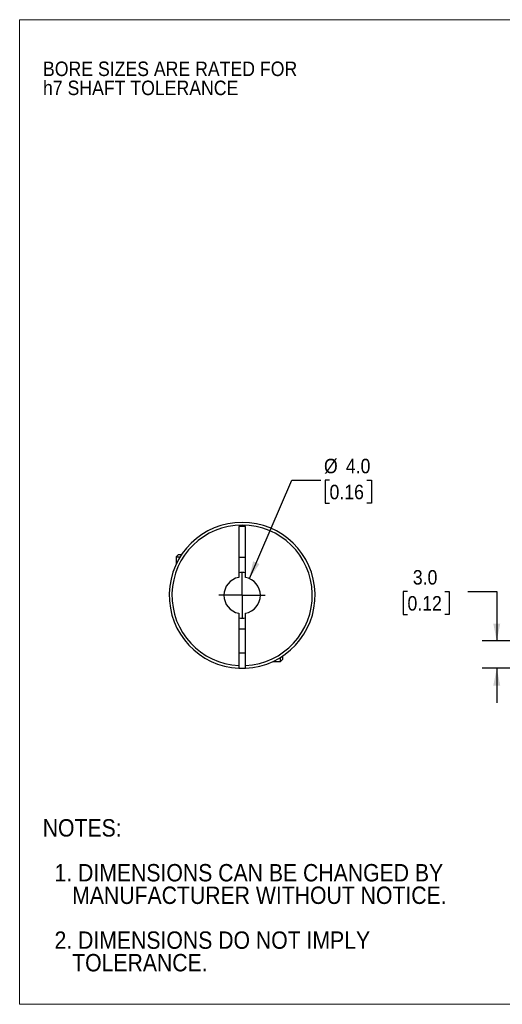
# Model space of a CAD drawing. Header units: millimetres. Extents: x 0 to 140, y 0 to 108.
# Tile 1 of 3: x 0 to 53, y 0 to 108. Entities that reach past the tile are written whole.
import ezdxf

# ---------------------------------------------------------------- set-up
doc = ezdxf.new("R2010")
doc.units = ezdxf.units.MM
doc.header["$LTSCALE"] = 0.5
doc.linetypes.add('SLD-Solid', pattern=[0])
doc.layers.add('SLD-0', color=7, linetype='SLD-Solid', lineweight=25)
doc.layers.add('TEXT', color=140, linetype='SLD-Solid', lineweight=25)
doc.styles.add('SLDTEXTSTYLE0', font='GOTHIC.TTF', dxfattribs={"width": 0.913})
doc.dimstyles.new('SLDDIMSTYLE0', dxfattribs={"dimtxt": 1.5875, "dimasz": 1.905, "dimexe": 0, "dimexo": 0.0625, "dimgap": 0.396875, "dimtad": 0, "dimtih": 1, "dimtoh": 1, "dimdec": 1, "dimrnd": 1e-09, "dimzin": 4, "dimdsep": 46, "dimtxsty": 'SLDTEXTSTYLE0', "dimsah": 1, "dimcen": 0, "dimadec": 0, "dimazin": 1, "dimtfac": 1, "dimtdec": 1, "dimtofl": 0, "dimtmove": 0, "dimatfit": 3, "dimfxl": 0, "dimfrac": 2, "dimtolj": 1, "dimtzin": 12, "dimarcsym": 0})
doc.dimstyles.new('SLDDIMSTYLE1', dxfattribs={"dimtxt": 1.5875, "dimasz": 1.905, "dimexe": 0, "dimexo": 0.0625, "dimgap": 0.396875, "dimtad": 0, "dimtih": 1, "dimtoh": 1, "dimdec": 1, "dimrnd": 1e-09, "dimzin": 4, "dimdsep": 46, "dimtxsty": 'SLDTEXTSTYLE0', "dimsah": 1, "dimcen": 0.09, "dimadec": 0, "dimazin": 1, "dimtfac": 1, "dimtdec": 1, "dimtmove": 0, "dimatfit": 0, "dimfxl": 0, "dimfrac": 2, "dimtolj": 1, "dimtzin": 12, "dimarcsym": 0})

# ---------------------------------------------------------------- blocks, each defined once
blk = doc.blocks.new('Block2')
at = {"color": 7, "linetype": 'SLD-Solid', "lineweight": 18}
for p, q in [((139.7, 107.95), (0, 107.95)), ((0, 0), (0, 107.95)), ((139.7, 0), (0, 0))]:
    blk.add_line(p, q, dxfattribs=at)
blk = doc.blocks.new('SW_NOTE_0_2')
at = {"layer": 'SLD-0', "color": 0, "char_height": 1.5875, "attachment_point": 1, "style": 'SLDTEXTSTYLE0'}
for s, insert in [('BORE SIZES ARE RATED FOR ', (0, 2.03)), ('h7 SHAFT TOLERANCE', (0, -0.06))]:
    blk.add_mtext(s, dxfattribs=dict(at, insert=insert))
blk = doc.blocks.new('SW_NOTE_0_3')
at = {"layer": 'TEXT', "color": 0, "char_height": 1.905, "attachment_point": 1, "style": 'SLDTEXTSTYLE0'}
for s, insert in [('NOTES:', (0, 2.43)), ('  1. DIMENSIONS CAN BE CHANGED BY     ', (0, -2.49)), ('     MANUFACTURER WITHOUT NOTICE.', (0, -4.96)), ('  2. DIMENSIONS DO NOT IMPLY ', (0, -9.88)), ('     TOLERANCE.', (0, -12.35))]:
    blk.add_mtext(s, dxfattribs=dict(at, insert=insert))
blk = doc.blocks.new('_D')
at = {"layer": 'SLD-0'}
for p, q in [((25.2, 46.68), (29.86, 57.46)), ((29.86, 57.46), (33.04, 57.46)), ((34, 57.46), (33.52, 57.46)), ((33.52, 57.46), (33.52, 54.94)), ((38.11, 57.46), (38.59, 57.46)), ((38.59, 57.46), (38.59, 54.94)), ((33.52, 54.94), (34, 54.94)), ((38.59, 54.94), (38.11, 54.94))]:
    blk.add_line(p, q, dxfattribs=at)
blk.add_solid([(25.2, 46.68), (26.31, 48.27), (25.61, 48.58)], dxfattribs=at)
at = {"layer": 'SLD-0', "char_height": 1.587, "attachment_point": 1, "style": 'SLDTEXTSTYLE0'}
for s, insert in [('%%c', (33.39, 59.81)), ('4.0', (35.79, 59.81)), ('0.16', (34, 56.96))]:
    blk.add_mtext(s, dxfattribs=dict(at, insert=insert))
blk = doc.blocks.new('SW_CENTERMARKSYMBOL_0')
at = {"layer": 'SLD-0', "color": 0}
for q in [(0, 2.54), (-2.54, 0), (0, -2.54), (2.54, 0)]:
    blk.add_line((0, 0), q, dxfattribs=at)
blk = doc.blocks.new('_D_2')
at = {"layer": 'SLD-0'}
for p, q in [((42.55, 45.25), (42.07, 45.25)), ((42.07, 45.25), (42.07, 42.73)), ((46.66, 45.25), (47.14, 45.25)), ((47.14, 45.25), (47.14, 42.73)), ((49.18, 45.27), (52.35, 45.27)), ((52.35, 45.27), (52.35, 39.84)), ((42.07, 42.73), (42.55, 42.73)), ((47.14, 42.73), (46.66, 42.73)), ((60.53, 39.84), (50.76, 39.84)), ((57.83, 36.85), (50.76, 36.85)), ((52.35, 36.85), (52.35, 33.04))]:
    blk.add_line(p, q, dxfattribs=at)
for points in [[(52.35, 39.84), (52.73, 41.74), (51.97, 41.74)], [(52.35, 36.85), (51.97, 34.94), (52.73, 34.94)]]:
    blk.add_solid(points, dxfattribs=at)
at = {"layer": 'SLD-0', "char_height": 1.587, "attachment_point": 1, "style": 'SLDTEXTSTYLE0'}
for s, insert in [('3.0', (43.14, 47.61)), ('0.12', (42.55, 44.76))]:
    blk.add_mtext(s, dxfattribs=dict(at, insert=insert))

msp = doc.modelspace()

# ---------------------------------------------------------------- linework, layer by layer
for p, q in [((24.78, 52.39), (24.03, 52.39)), ((24.03, 52.39), (24.03, 46.8)), ((24.78, 46.8), (24.78, 52.39)), ((17.42, 49.32), (17.16, 49.06)), ((17.16, 49.06), (17.16, 48.22)), ((17.16, 49.06), (17.61, 49.06)), ((17.42, 49.32), (17.78, 49.32)), ((24.03, 49.04), (24.78, 49.04)), ((24.03, 42.88), (24.03, 37.15)), ((24.78, 37.15), (24.78, 42.88)), ((24.78, 41.14), (24.03, 41.14)), ((24.03, 38.54), (24.78, 38.54)), ((28.63, 37.59), (28.63, 38.04)), ((28.63, 37.59), (28.89, 37.85)), ((28.89, 37.85), (28.89, 38.21)), ((27.79, 37.59), (28.63, 37.59))]:
    msp.add_line(p, q)
at = {"flags": 128}
msp.add_lwpolyline([(24.03, 36.85), (24.41, 36.84), (24.78, 36.85)], dxfattribs=at)
for radius, start, end in [(8, 272.6867, 267.3133), (7.7, 272.7915, 267.2085), (2, 100.8069, 259.1931), (2.5, 81.3731, 98.6269), (2, 280.8069, 79.1931), (2.5, 261.3731, 278.6269)]:
    msp.add_arc((24.41, 44.84), radius, start, end)
for points, knots in [([(24.03, 37.15), (24.03, 37.14), (24.03, 37.11), (24.03, 37.07), (24.03, 37.01), (24.03, 36.93), (24.03, 36.88), (24.03, 36.85), (24.03, 36.85), (24.03, 36.85)], [0, 0, 0, 0, 0.082846, 0.166036, 0.250993, 0.500083, 0.749101, 0.874283, 1, 1, 1, 1]), ([(24.78, 36.85), (24.78, 36.85), (24.78, 36.85), (24.78, 36.86), (24.78, 36.88), (24.78, 36.93), (24.78, 37.01), (24.78, 37.09), (24.78, 37.13), (24.78, 37.15)], [0, 0, 0, 0, 0.082247, 0.165445, 0.251022, 0.500718, 0.749744, 0.875114, 1, 1, 1, 1])]:
    msp.add_open_spline(points, degree=3, knots=knots)

# ---------------------------------------------------------------- block references
at = {"color": 7, "linetype": 'Continuous'}
msp.add_blockref('Block2', (0, 0), dxfattribs=at)
at = {"layer": 'SLD-0'}
for name, p in [('SW_NOTE_0_2', (2.56, 101.33)), ('SW_CENTERMARKSYMBOL_0', (24.41, 44.84))]:
    msp.add_blockref(name, p, dxfattribs=at)
at = {"layer": 'TEXT'}
msp.add_blockref('SW_NOTE_0_3', (2.53, 17.87), dxfattribs=at)

# ---------------------------------------------------------------- dimensions: what is measured, and where the dimension line sits
at = {"layer": 'SLD-0'}
dim = msp.add_diameter_dim_2p(p1=(23.62, 43), p2=(25.2, 46.68), dimstyle='SLDDIMSTYLE0', dxfattribs=at)
dim.commit()
dim.dimension.update_dxf_attribs({"geometry": '_D', "text_midpoint": (36.06, 57.46), "dimtype": 163})
dim = msp.add_linear_dim(base=(52.35, 39.84), p1=(58.47, 36.85), p2=(61.17, 39.84), angle=90, dimstyle='SLDDIMSTYLE1', dxfattribs=at)
dim.commit()
dim.dimension.update_dxf_attribs({"geometry": '_D_2', "text_midpoint": (52.35, 45.27), "dimtype": 160})

doc.saveas('drawing.dxf')
